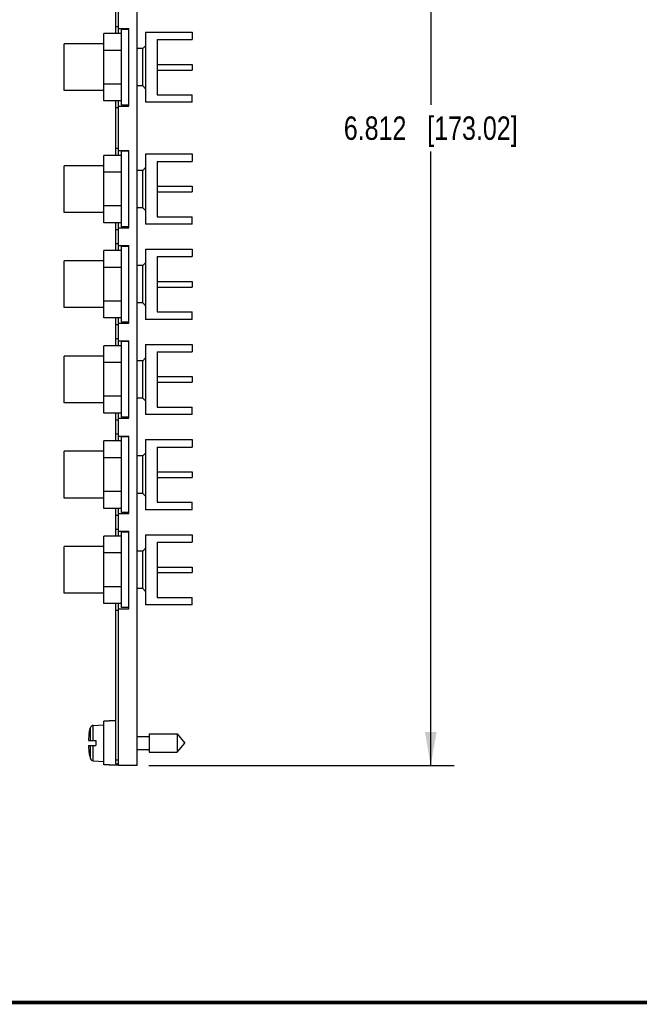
# Model space of a CAD drawing. Header units: inches. Extents: x 0.2 to 16.8, y 0.2 to 10.8.
# Tile 2 of 10: x 8.1 to 11.4, y 0.2 to 5.5. Entities that reach past the tile are written whole.
import ezdxf

# ---------------------------------------------------------------- set-up
doc = ezdxf.new("R2010")
doc.units = ezdxf.units.IN
doc.header["$LTSCALE"] = 0.935
doc.header["$MEASUREMENT"] = 0
doc.layers.get('0').update_dxf_attribs({"linetype": 'CONTINUOUS'})
doc.layers.add('02___PRT_ALL_AXES', color=7, linetype='CONTINUOUS')
doc.layers.add('DIMENSIONS', color=7, linetype='CONTINUOUS')
doc.styles.get("Standard").update_dxf_attribs({"font": 'txt', "width": 0.8})
doc.dimstyles.new('DIMSTYLE_2', dxfattribs={"dimtxt": 0.125, "dimasz": 0.18, "dimexe": 0.18, "dimexo": 0.0625, "dimgap": 0.09, "dimtad": 0, "dimtih": 1, "dimtoh": 1, "dimdec": 3, "dimzin": 4, "dimdsep": 46, "dimtxsty": 'STANDARD', "dimblk": '_FILLED', "dimblk1": '_FILLED', "dimblk2": '_FILLED', "dimcen": 0.09, "dimadec": 0, "dimazin": 0, "dimtp": 0.001, "dimtm": 0.001, "dimtfac": 1, "dimtdec": 3, "dimtofl": 0, "dimtmove": 0, "dimatfit": 3, "dimldrblk": '_FILLED', "dimfxl": 1, "dimtolj": 1, "dimtzin": 4, "dimarcsym": 0})

# ---------------------------------------------------------------- blocks, each defined once
blk = doc.blocks.new('_FILLED')
at = {"color": 0, "linetype": 'BYBLOCK'}
blk.add_solid([(0, 0), (-1, 0.174), (-1, -0.174)], dxfattribs=at)
blk = doc.blocks.new('*D8')
at = {"layer": 'DIMENSIONS', "color": 2, "linetype": 'CONTINUOUS'}
for p, q in [((8.7533, 8.3365), (10.3849, 8.3365)), ((10.2599, 8.3365), (10.2599, 5.0555)), ((10.2599, 1.5245), (10.2599, 4.8055)), ((8.7533, 1.5245), (10.3849, 1.5245))]:
    blk.add_line(p, q, dxfattribs=at)
at = {"layer": 'DIMENSIONS', "color": 2, "linetype": 'CONTINUOUS', "xscale": 0.18, "yscale": 0.18, "zscale": 0.18}
for p, rotation in [((10.2599, 8.3365), 90), ((10.2599, 1.5245), 270)]:
    blk.add_blockref('_FILLED', p, dxfattribs=dict(at, rotation=rotation))
at = {"layer": 'DIMENSIONS', "color": 2, "linetype": 'CONTINUOUS', "insert": (10.2599, 4.993), "char_height": 0.125, "width": 1.425, "attachment_point": 2, "line_spacing_factor": 0.9}
blk.add_mtext('6.812{\\Ftxt.shx;\\W1.000000;\\H0.125000; }[173.02]', dxfattribs=at)

msp = doc.modelspace()

# ---------------------------------------------------------------- linework, layer by layer
at = {"color": 7, "linetype": 'CONTINUOUS'}
for p, q in [((8.6908, 1.5245), (8.6908, 8.3365)), ((8.5758, 5.4364), (8.5758, 5.5848)), ((8.5908, 5.4364), (8.5908, 5.5848)), ((8.5908, 5.4727), (8.5758, 5.4727)), ((8.5908, 5.4627), (8.6458, 5.4627)), ((8.6458, 5.0487), (8.6458, 5.4627)), ((8.7355, 5.4437), (8.7355, 5.0687)), ((8.7355, 5.4437), (8.9845, 5.4437)), ((8.9845, 5.4437), (8.9845, 5.4037)), ((8.3005, 5.1312), (8.3005, 5.3812)), ((8.5128, 5.3812), (8.3005, 5.3812)), ((8.7205, 5.3562), (8.7355, 5.3712)), ((8.7975, 5.4037), (8.7975, 5.1087)), ((8.7975, 5.4037), (8.9845, 5.4037)), ((8.7205, 5.3562), (8.6908, 5.3562)), ((8.7205, 5.1562), (8.7205, 5.3562)), ((8.7975, 5.2712), (8.9845, 5.2712)), ((8.9845, 5.2712), (8.9845, 5.2412)), ((8.7975, 5.2412), (8.9845, 5.2412)), ((8.5128, 5.1312), (8.3005, 5.1312)), ((8.7205, 5.1562), (8.6908, 5.1562)), ((8.7205, 5.1562), (8.7355, 5.1412)), ((8.7975, 5.1087), (8.9845, 5.1087)), ((8.9845, 5.0687), (8.9845, 5.1087)), ((8.5758, 4.7852), (8.5758, 5.0761)), ((8.5908, 4.7852), (8.5908, 5.0761)), ((8.9845, 5.0687), (8.7355, 5.0687)), ((8.5908, 5.0387), (8.5758, 5.0387)), ((8.5908, 5.0487), (8.6458, 5.0487)), ((8.5908, 4.8215), (8.5758, 4.8215)), ((8.5908, 4.8115), (8.6458, 4.8115)), ((8.6458, 4.3975), (8.6458, 4.8115)), ((8.7355, 4.7925), (8.9845, 4.7925)), ((8.7355, 4.7925), (8.7355, 4.4175)), ((8.9845, 4.7925), (8.9845, 4.7525)), ((8.7975, 4.7525), (8.9845, 4.7525)), ((8.7975, 4.7525), (8.7975, 4.4575)), ((8.3005, 4.48), (8.3005, 4.73)), ((8.5128, 4.73), (8.3005, 4.73)), ((8.7205, 4.705), (8.6908, 4.705)), ((8.7205, 4.705), (8.7355, 4.72)), ((8.7205, 4.505), (8.7205, 4.705)), ((8.7975, 4.62), (8.9845, 4.62)), ((8.7975, 4.59), (8.9845, 4.59)), ((8.9845, 4.62), (8.9845, 4.59)), ((8.5128, 4.48), (8.3005, 4.48)), ((8.7205, 4.505), (8.6908, 4.505)), ((8.7205, 4.505), (8.7355, 4.49)), ((8.5758, 4.2765), (8.5758, 4.4249)), ((8.5908, 4.2765), (8.5908, 4.4249)), ((8.7975, 4.4575), (8.9845, 4.4575)), ((8.9845, 4.4175), (8.9845, 4.4575)), ((8.5908, 4.3875), (8.5758, 4.3875)), ((8.5908, 4.3975), (8.6458, 4.3975)), ((8.9845, 4.4175), (8.7355, 4.4175)), ((8.5908, 4.3128), (8.5758, 4.3128)), ((8.5908, 4.3028), (8.6458, 4.3028)), ((8.6458, 3.8888), (8.6458, 4.3028)), ((8.7355, 4.2838), (8.9845, 4.2838)), ((8.7355, 4.2838), (8.7355, 3.9088)), ((8.9845, 4.2838), (8.9845, 4.2438)), ((8.5128, 4.2213), (8.3005, 4.2213)), ((8.3005, 3.9713), (8.3005, 4.2213)), ((8.7205, 4.1963), (8.7355, 4.2113)), ((8.7975, 4.2438), (8.9845, 4.2438)), ((8.7975, 4.2438), (8.7975, 3.9488)), ((8.7205, 4.1963), (8.6908, 4.1963)), ((8.7205, 3.9963), (8.7205, 4.1963)), ((8.7975, 4.1113), (8.9845, 4.1113)), ((8.9845, 4.1113), (8.9845, 4.0813)), ((8.7975, 4.0813), (8.9845, 4.0813)), ((8.5128, 3.9713), (8.3005, 3.9713)), ((8.7205, 3.9963), (8.6908, 3.9963)), ((8.7205, 3.9963), (8.7355, 3.9813)), ((8.7975, 3.9488), (8.9845, 3.9488)), ((8.9845, 3.9088), (8.9845, 3.9488)), ((8.5758, 3.7678), (8.5758, 3.9162)), ((8.5908, 3.7678), (8.5908, 3.9162)), ((8.9845, 3.9088), (8.7355, 3.9088)), ((8.5908, 3.8788), (8.5758, 3.8788)), ((8.5908, 3.8888), (8.6458, 3.8888)), ((8.5908, 3.8041), (8.5758, 3.8041)), ((8.5908, 3.7941), (8.6458, 3.7941)), ((8.6458, 3.3801), (8.6458, 3.7941)), ((8.7355, 3.7751), (8.9845, 3.7751)), ((8.7355, 3.7751), (8.7355, 3.4001)), ((8.9845, 3.7751), (8.9845, 3.7351)), ((8.5128, 3.7126), (8.3005, 3.7126)), ((8.3005, 3.4626), (8.3005, 3.7126)), ((8.7205, 3.6876), (8.6908, 3.6876)), ((8.7205, 3.6876), (8.7355, 3.7026)), ((8.7205, 3.4876), (8.7205, 3.6876)), ((8.7975, 3.7351), (8.9845, 3.7351)), ((8.7975, 3.7351), (8.7975, 3.4401)), ((8.7975, 3.6026), (8.9845, 3.6026)), ((8.9845, 3.6026), (8.9845, 3.5726)), ((8.7975, 3.5726), (8.9845, 3.5726)), ((8.7205, 3.4876), (8.6908, 3.4876)), ((8.7205, 3.4876), (8.7355, 3.4726)), ((8.5128, 3.4626), (8.3005, 3.4626)), ((8.7975, 3.4401), (8.9845, 3.4401)), ((8.9845, 3.4001), (8.9845, 3.4401)), ((8.5758, 3.2591), (8.5758, 3.4075)), ((8.5908, 3.3701), (8.5758, 3.3701)), ((8.5908, 3.2591), (8.5908, 3.4075)), ((8.5908, 3.3801), (8.6458, 3.3801)), ((8.9845, 3.4001), (8.7355, 3.4001)), ((8.5908, 3.2954), (8.5758, 3.2954)), ((8.5908, 3.2854), (8.6458, 3.2854)), ((8.6458, 2.8714), (8.6458, 3.2854)), ((8.7355, 3.2664), (8.9845, 3.2664)), ((8.7355, 3.2664), (8.7355, 2.8914)), ((8.9845, 3.2664), (8.9845, 3.2264)), ((8.7975, 3.2264), (8.9845, 3.2264)), ((8.7975, 3.2264), (8.7975, 2.9314)), ((8.5128, 3.2039), (8.3005, 3.2039)), ((8.3005, 2.9539), (8.3005, 3.2039)), ((8.7205, 3.1789), (8.6908, 3.1789)), ((8.7205, 3.1789), (8.7355, 3.1939)), ((8.7205, 2.9789), (8.7205, 3.1789)), ((8.7975, 3.0939), (8.9845, 3.0939)), ((8.7975, 3.0639), (8.9845, 3.0639)), ((8.9845, 3.0939), (8.9845, 3.0639)), ((8.5128, 2.9539), (8.3005, 2.9539)), ((8.7205, 2.9789), (8.6908, 2.9789)), ((8.7205, 2.9789), (8.7355, 2.9639)), ((8.5758, 2.7504), (8.5758, 2.8988)), ((8.5908, 2.7504), (8.5908, 2.8988)), ((8.7975, 2.9314), (8.9845, 2.9314)), ((8.9845, 2.8914), (8.9845, 2.9314)), ((8.5908, 2.8614), (8.5758, 2.8614)), ((8.5908, 2.8714), (8.6458, 2.8714)), ((8.9845, 2.8914), (8.7355, 2.8914)), ((8.5908, 2.7867), (8.5758, 2.7867)), ((8.5908, 2.7767), (8.6458, 2.7767)), ((8.6458, 2.3627), (8.6458, 2.7767)), ((8.7355, 2.7577), (8.9845, 2.7577)), ((8.7355, 2.7577), (8.7355, 2.3827)), ((8.9845, 2.7577), (8.9845, 2.7177)), ((8.5128, 2.6952), (8.3005, 2.6952)), ((8.3005, 2.4452), (8.3005, 2.6952)), ((8.7205, 2.6702), (8.7355, 2.6852)), ((8.7975, 2.7177), (8.9845, 2.7177)), ((8.7975, 2.7177), (8.7975, 2.4227)), ((8.7205, 2.6702), (8.6908, 2.6702)), ((8.7205, 2.4702), (8.7205, 2.6702)), ((8.7975, 2.5852), (8.9845, 2.5852)), ((8.9845, 2.5852), (8.9845, 2.5552)), ((8.7975, 2.5552), (8.9845, 2.5552)), ((8.5128, 2.4452), (8.3005, 2.4452)), ((8.7205, 2.4702), (8.6908, 2.4702)), ((8.7205, 2.4702), (8.7355, 2.4552)), ((8.7975, 2.4227), (8.9845, 2.4227)), ((8.9845, 2.3827), (8.9845, 2.4227)), ((8.5758, 1.5345), (8.5758, 2.3901)), ((8.5908, 1.5245), (8.5908, 2.3901)), ((8.9845, 2.3827), (8.7355, 2.3827)), ((8.5908, 2.3527), (8.5758, 2.3527)), ((8.5908, 2.3627), (8.6458, 2.3627)), ((8.4547, 1.7393), (8.5118, 1.7426)), ((8.4547, 1.6583), (8.4547, 1.7393)), ((8.5418, 1.7616), (8.5118, 1.7616)), ((8.5118, 1.5275), (8.5118, 1.7616)), ((8.5758, 1.7625), (8.5418, 1.7625)), ((8.5418, 1.7616), (8.5418, 1.7625)), ((8.4344, 1.7016), (8.4404, 1.7277)), ((8.4344, 1.7016), (8.4347, 1.7016)), ((8.4404, 1.6583), (8.4404, 1.7277)), ((8.7555, 1.6937), (8.9036, 1.6937)), ((8.7555, 1.6937), (8.7555, 1.5953)), ((8.9036, 1.6937), (8.9449, 1.6445)), ((8.9036, 1.6937), (8.9036, 1.5953)), ((8.4297, 1.6583), (8.4705, 1.6583)), ((8.4705, 1.6583), (8.4705, 1.6307)), ((8.6908, 1.6796), (8.7555, 1.6796)), ((8.9036, 1.5953), (8.9449, 1.6445)), ((8.4297, 1.6307), (8.4705, 1.6307)), ((8.4347, 1.5874), (8.4344, 1.5874)), ((8.4344, 1.5874), (8.4404, 1.5613)), ((8.4404, 1.5613), (8.4404, 1.6307)), ((8.4547, 1.5498), (8.4547, 1.6307)), ((8.6908, 1.6095), (8.7555, 1.6095)), ((8.7555, 1.5953), (8.9036, 1.5953)), ((8.4547, 1.5498), (8.5118, 1.5465)), ((8.5418, 1.5275), (8.5118, 1.5275)), ((8.5418, 1.5265), (8.5418, 1.5275)), ((8.5908, 1.5265), (8.5418, 1.5265)), ((8.5758, 1.5545), (8.5908, 1.5545)), ((8.5758, 1.5345), (8.5908, 1.5345)), ((8.6908, 1.5245), (8.5908, 1.5245))]:
    msp.add_line(p, q, dxfattribs=at)
at = {"color": 7, "linetype": 'CONTINUOUS', "const_width": 0.02}
msp.add_lwpolyline([(0.25, 0.2586), (16.75, 0.2586)], dxfattribs=at)
at = {"color": 7, "linetype": 'CONTINUOUS'}
for centre, radius, start, end in [((8.4556, 1.7235), 0.0157, 93.3039, 164.5851), ((8.7421, 1.6445), 0.3127, 169.4809, 177.4743), ((8.7421, 1.6445), 0.3127, 182.5257, 190.5191), ((8.4556, 1.5655), 0.0157, 195.4149, 266.6961)]:
    msp.add_arc(centre, radius, start, end, dxfattribs=at)
at = {"layer": '02___PRT_ALL_AXES', "color": 7, "linetype": 'CONTINUOUS'}
for p, q in [((8.5128, 5.0761), (8.5128, 5.4364)), ((8.6068, 5.4364), (8.5128, 5.4364)), ((8.6068, 5.0542), (8.6068, 5.4582)), ((8.6458, 5.4582), (8.6068, 5.4582)), ((8.6068, 5.3463), (8.5128, 5.3463)), ((8.6068, 5.1662), (8.5128, 5.1662)), ((8.6068, 5.0761), (8.5128, 5.0761)), ((8.6458, 5.0542), (8.6068, 5.0542)), ((8.6068, 4.403), (8.6068, 4.807)), ((8.6458, 4.807), (8.6068, 4.807)), ((8.5128, 4.4249), (8.5128, 4.7852)), ((8.6068, 4.7852), (8.5128, 4.7852)), ((8.6068, 4.6951), (8.5128, 4.6951)), ((8.6068, 4.515), (8.5128, 4.515)), ((8.6068, 4.4249), (8.5128, 4.4249)), ((8.6458, 4.403), (8.6068, 4.403)), ((8.6068, 4.2765), (8.5128, 4.2765)), ((8.5128, 3.9162), (8.5128, 4.2765)), ((8.6458, 4.2983), (8.6068, 4.2983)), ((8.6068, 3.8943), (8.6068, 4.2983)), ((8.6068, 4.1864), (8.5128, 4.1864)), ((8.6068, 4.0063), (8.5128, 4.0063)), ((8.6068, 3.9162), (8.5128, 3.9162)), ((8.6458, 3.8943), (8.6068, 3.8943)), ((8.6458, 3.7896), (8.6068, 3.7896)), ((8.6068, 3.3856), (8.6068, 3.7896)), ((8.6068, 3.7678), (8.5128, 3.7678)), ((8.5128, 3.4075), (8.5128, 3.7678)), ((8.6068, 3.6777), (8.5128, 3.6777)), ((8.6068, 3.4976), (8.5128, 3.4976)), ((8.6068, 3.4075), (8.5128, 3.4075)), ((8.6458, 3.3856), (8.6068, 3.3856)), ((8.6458, 3.2809), (8.6068, 3.2809)), ((8.6068, 2.8769), (8.6068, 3.2809)), ((8.6068, 3.2591), (8.5128, 3.2591)), ((8.5128, 2.8988), (8.5128, 3.2591)), ((8.6068, 3.169), (8.5128, 3.169)), ((8.6068, 2.9889), (8.5128, 2.9889)), ((8.6068, 2.8988), (8.5128, 2.8988)), ((8.6458, 2.8769), (8.6068, 2.8769)), ((8.6068, 2.7504), (8.5128, 2.7504)), ((8.5128, 2.3901), (8.5128, 2.7504)), ((8.6458, 2.7722), (8.6068, 2.7722)), ((8.6068, 2.3682), (8.6068, 2.7722)), ((8.6068, 2.6603), (8.5128, 2.6603)), ((8.6068, 2.4802), (8.5128, 2.4802)), ((8.6068, 2.3901), (8.5128, 2.3901)), ((8.6458, 2.3682), (8.6068, 2.3682))]:
    msp.add_line(p, q, dxfattribs=at)

# ---------------------------------------------------------------- dimensions: what is measured, and where the dimension line sits
at = {"layer": 'DIMENSIONS', "color": 2, "linetype": 'CONTINUOUS'}
dim = msp.add_linear_dim(base=(10.2599, 1.5245), p1=(8.7533, 8.3365), p2=(8.7533, 1.5245), angle=270, dimstyle='DIMSTYLE_2', dxfattribs=at)
dim.commit()
dim.dimension.update_dxf_attribs({"geometry": '*D8', "text_midpoint": (10.1099, 4.9305), "dimtype": 160})

doc.saveas('drawing.dxf')
